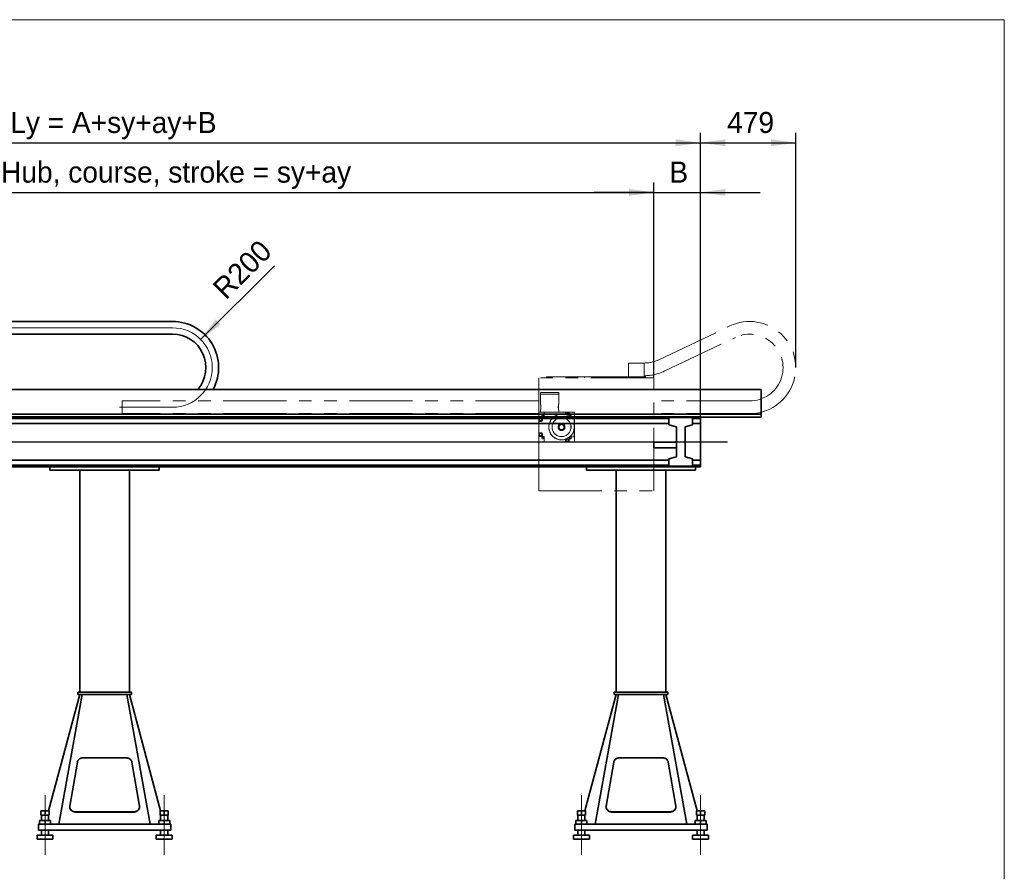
# Model space of a CAD drawing. Header units: millimetres. Extents: x 21 to 401, y 28 to 281.
# Tile 3 of 8: x 97 to 196, y 108 to 193. Entities that reach past the tile are written whole.
import ezdxf

# ---------------------------------------------------------------- set-up
doc = ezdxf.new("R2010")
doc.units = ezdxf.units.MM
for name, pattern in [('SLD-Durchgehend', [0]), ('SLD-Phantom', [12.7, 6.35, -1.27, 1.27, -1.27, 1.27, -1.27]), ('SLD-Punktstrich', [19.05, 15.24, -1.27, 1.27, -1.27])]:
    doc.linetypes.add(name, pattern=pattern)
doc.layers.add('KOPF', color=7, linetype='SLD-Durchgehend')
doc.styles.add('SLDTEXTSTYLE0', font='Gill Sans MT Pro Medium')
doc.dimstyles.new('SLDDIMSTYLE0', dxfattribs={"dimtxt": 1.924756, "dimasz": 2.5, "dimexe": 0, "dimexo": 0.0625, "dimgap": 0.481189, "dimtad": 1, "dimlfac": 50, "dimrnd": 1e-09, "dimzin": 12, "dimdsep": 46, "dimtxsty": 'SLDTEXTSTYLE0', "dimsah": 1, "dimcen": 0.09, "dimadec": 0, "dimazin": 3, "dimtfac": 1, "dimtofl": 0, "dimtmove": 0, "dimatfit": 3, "dimfxl": 1, "dimfrac": 2, "dimtolj": 1, "dimtzin": 12, "dimarcsym": 0})
doc.dimstyles.new('SLDDIMSTYLE1', dxfattribs={"dimtxt": 1.924756, "dimasz": 2.5, "dimexe": 0, "dimexo": 0.0625, "dimgap": 0.481189, "dimtad": 1, "dimlfac": 50, "dimrnd": 1e-09, "dimzin": 12, "dimdsep": 46, "dimtxsty": 'SLDTEXTSTYLE0', "dimsah": 1, "dimcen": 0.09, "dimadec": 0, "dimazin": 3, "dimtfac": 1, "dimtmove": 0, "dimatfit": 0, "dimfxl": 1, "dimfrac": 2, "dimtolj": 1, "dimtzin": 12, "dimarcsym": 0})
doc.dimstyles.new('SLDDIMSTYLE2', dxfattribs={"dimtxt": 1.924756, "dimasz": 2.5, "dimexe": 0, "dimexo": 0.0625, "dimgap": 0.481189, "dimtad": 1, "dimdec": 0, "dimlfac": 50, "dimrnd": 1e-09, "dimzin": 12, "dimdsep": 46, "dimtxsty": 'SLDTEXTSTYLE0', "dimsah": 1, "dimcen": 0, "dimadec": 0, "dimazin": 3, "dimtfac": 1, "dimtofl": 0, "dimtmove": 0, "dimatfit": 3, "dimfxl": 1, "dimfrac": 2, "dimtolj": 1, "dimtzin": 12, "dimarcsym": 0})
doc.dimstyles.new('SLDDIMSTYLE3', dxfattribs={"dimtxt": 1.924756, "dimasz": 2.5, "dimexe": 0, "dimexo": 0.0625, "dimgap": 0.481189, "dimtad": 1, "dimdec": 1, "dimlfac": 50, "dimrnd": 1e-09, "dimzin": 12, "dimdsep": 46, "dimtxsty": 'SLDTEXTSTYLE0', "dimsah": 1, "dimcen": 0.09, "dimadec": 0, "dimazin": 3, "dimtfac": 1, "dimtofl": 0, "dimtmove": 0, "dimatfit": 3, "dimfxl": 1, "dimfrac": 2, "dimtolj": 1, "dimtzin": 12, "dimarcsym": 0})

# ---------------------------------------------------------------- blocks, each defined once
blk = doc.blocks.new('_D_4')
at = {"layer": 'KOPF'}
blk.add_line((114.829, 161.121), (122.253, 168.544), dxfattribs=at)
blk.add_solid([(114.829, 161.121), (116.845, 162.641), (116.35, 163.136)], dxfattribs=at)
at = {"layer": 'KOPF', "insert": (115.87, 166.528), "char_height": 2.1167, "attachment_point": 1, "rotation": 45, "style": 'SLDTEXTSTYLE0'}
blk.add_mtext('R200', dxfattribs=at)
blk = doc.blocks.new('_D_5')
at = {"layer": 'KOPF'}
for p, q in [((45.161, 156.092), (45.161, 181.933)), ((165.161, 153.312), (165.161, 181.933)), ((45.161, 180.933), (165.161, 180.933))]:
    blk.add_line(p, q, dxfattribs=at)
for points in [[(45.161, 180.933), (47.661, 180.583), (47.661, 181.283)], [(165.161, 180.933), (162.661, 181.283), (162.661, 180.583)]]:
    blk.add_solid(points, dxfattribs=at)
at = {"layer": 'KOPF', "insert": (95.661, 184.036), "char_height": 2.11667, "attachment_point": 1, "style": 'SLDTEXTSTYLE0'}
blk.add_mtext('Ly = A+sy+ay+B', dxfattribs=at)
blk = doc.blocks.new('_D_7')
at = {"layer": 'KOPF'}
for p, q in [((165.161, 153.312), (165.161, 181.933)), ((174.741, 158.292), (174.741, 181.933)), ((165.161, 180.933), (174.741, 180.933))]:
    blk.add_line(p, q, dxfattribs=at)
for points in [[(165.161, 180.933), (167.661, 180.583), (167.661, 181.283)], [(174.741, 180.933), (172.241, 181.283), (172.241, 180.583)]]:
    blk.add_solid(points, dxfattribs=at)
at = {"layer": 'KOPF', "insert": (167.834, 184.036), "char_height": 2.1167, "attachment_point": 1, "style": 'SLDTEXTSTYLE0'}
blk.add_mtext('479', dxfattribs=at)
blk = doc.blocks.new('_D_9')
at = {"layer": 'KOPF', "color": 7}
for p, q in [((61.461, 157.272), (61.461, 176.933)), ((160.461, 157.272), (160.461, 176.933)), ((61.461, 175.933), (160.461, 175.933))]:
    blk.add_line(p, q, dxfattribs=at)
for points in [[(61.461, 175.933), (63.961, 175.583), (63.961, 176.283)], [(160.461, 175.933), (157.961, 176.283), (157.961, 175.583)]]:
    blk.add_solid(points, dxfattribs=at)
at = {"layer": 'KOPF', "color": 7, "insert": (94.735, 179.036), "char_height": 2.11667, "attachment_point": 1, "style": 'SLDTEXTSTYLE0'}
blk.add_mtext('Hub, course, stroke = sy+ay', dxfattribs=at)
blk = doc.blocks.new('_D_10')
at = {"layer": 'KOPF', "color": 7}
for p, q in [((160.461, 157.272), (160.461, 176.933)), ((165.161, 153.312), (165.161, 176.933)), ((160.461, 175.933), (154.461, 175.933)), ((160.461, 175.933), (165.161, 175.933)), ((165.161, 175.933), (171.161, 175.933))]:
    blk.add_line(p, q, dxfattribs=at)
for points in [[(160.461, 175.933), (157.961, 176.283), (157.961, 175.583)], [(165.161, 175.933), (167.661, 175.583), (167.661, 176.283)]]:
    blk.add_solid(points, dxfattribs=at)
at = {"layer": 'KOPF', "color": 7, "insert": (162.017, 179.036), "char_height": 2.117, "attachment_point": 1, "style": 'SLDTEXTSTYLE0'}
blk.add_mtext('B', dxfattribs=at)

msp = doc.modelspace()

# ---------------------------------------------------------------- linework, layer by layer
at = {"color": 7, "linetype": 'SLD-Durchgehend', "lineweight": 35}
for p, q in [((110.00084, 162.93228), (60.48584, 162.93228)), ((110.00151, 162.93228), (111.99991, 162.93268)), ((110.00084, 161.65228), (60.48584, 161.65228)), ((110.00176, 161.65228), (112.00016, 161.65268)), ((171.26084, 156.09228), (61.46084, 156.09228)), ((171.26084, 153.59228), (171.26084, 156.09228)), ((171.26084, 153.59228), (61.46084, 153.59228)), ((165.15884, 153.33228), (61.46084, 153.33228)), ((161.96084, 153.17628), (61.46084, 153.17628)), ((161.96084, 152.67228), (61.46084, 152.67228)), ((161.96084, 152.52128), (161.96084, 153.26228)), ((161.96084, 153.26228), (164.36084, 153.26228)), ((164.36084, 153.26228), (164.36084, 152.51056)), ((165.15884, 153.17628), (164.36084, 153.17628)), ((165.15884, 152.67228), (164.36084, 152.67228)), ((165.15884, 153.33228), (165.15884, 153.17628)), ((165.16084, 153.31228), (165.15884, 153.31228)), ((165.16084, 153.29924), (165.15884, 153.29924)), ((165.15884, 153.17628), (165.15884, 152.67228)), ((165.16084, 153.07228), (165.15884, 153.07228)), ((165.16084, 152.67228), (165.15884, 152.67228)), ((165.16084, 153.29924), (165.16084, 153.31228)), ((165.16084, 153.29924), (165.16084, 153.07228)), ((171.26084, 153.29228), (165.16084, 153.29228)), ((165.16084, 153.07228), (165.16084, 152.67228)), ((165.16084, 148.95228), (165.16084, 152.67228)), ((171.26084, 153.29228), (171.26084, 153.59228)), ((162.74084, 152.31228), (161.96084, 152.52128)), ((162.74084, 149.31228), (162.74084, 152.31228)), ((164.36084, 152.51056), (163.62084, 152.31228)), ((163.62084, 152.31228), (163.62084, 149.31228)), ((162.74084, 150.78228), (160.46084, 150.78228)), ((160.46084, 150.22228), (160.46084, 150.78228)), ((160.46084, 150.22228), (162.74084, 150.22228)), ((161.96084, 148.95228), (61.46084, 148.95228)), ((161.96084, 149.10328), (162.74084, 149.31228)), ((161.96084, 148.36228), (161.96084, 149.10328)), ((163.62084, 149.31228), (164.36084, 149.114)), ((164.36084, 149.114), (164.36084, 148.36228)), ((165.15884, 148.95228), (164.36084, 148.95228)), ((165.16084, 148.95228), (165.15884, 148.95228)), ((165.15884, 148.44828), (165.15884, 148.95228)), ((165.16084, 148.95228), (165.16084, 148.55228)), ((161.96084, 148.44828), (61.46084, 148.44828)), ((165.15884, 148.29228), (61.46084, 148.29228)), ((99.66084, 147.96228), (99.66084, 148.29228)), ((99.66084, 147.96228), (110.66084, 147.96228)), ((102.66084, 147.96228), (102.66084, 125.59228)), ((107.66084, 147.96228), (107.66084, 125.59228)), ((110.66084, 147.96228), (110.66084, 148.29228)), ((153.66084, 147.96228), (153.66084, 148.29228)), ((153.66084, 147.96228), (164.66084, 147.96228)), ((156.66084, 147.96228), (156.66084, 125.59228)), ((161.66084, 147.96228), (161.66084, 125.59228)), ((164.36084, 148.36228), (161.96084, 148.36228)), ((165.15884, 148.44828), (164.36084, 148.44828)), ((164.66084, 147.96228), (164.66084, 148.29228)), ((165.16084, 148.55228), (165.15884, 148.55228)), ((165.15884, 148.29228), (165.15884, 148.44828)), ((165.15884, 148.32532), (165.16084, 148.32532)), ((165.16084, 148.31228), (165.15884, 148.31228)), ((165.16084, 148.55228), (165.16084, 148.32532)), ((165.16084, 148.31228), (165.16084, 148.32532)), ((102.66084, 125.35228), (99.52211, 113.65828)), ((102.91084, 125.35228), (100.56084, 112.31228)), ((102.46084, 125.35228), (102.46084, 125.59228)), ((102.66084, 125.59228), (102.46084, 125.59228)), ((102.66084, 125.35228), (102.46084, 125.35228)), ((107.66084, 125.59228), (102.66084, 125.59228)), ((107.66084, 125.35228), (102.66084, 125.35228)), ((107.41084, 125.35228), (109.76084, 112.31228)), ((107.86084, 125.59228), (107.66084, 125.59228)), ((107.86084, 125.35228), (107.66084, 125.35228)), ((107.66084, 125.35228), (110.79956, 113.65828)), ((107.86084, 125.35228), (107.86084, 125.59228)), ((156.66084, 125.35228), (153.52211, 113.65828)), ((156.91084, 125.35228), (154.56084, 112.31228)), ((156.46084, 125.35228), (156.46084, 125.59228)), ((156.66084, 125.59228), (156.46084, 125.59228)), ((156.66084, 125.35228), (156.46084, 125.35228)), ((161.66084, 125.59228), (156.66084, 125.59228)), ((161.66084, 125.35228), (156.66084, 125.35228)), ((161.41084, 125.35228), (163.76084, 112.31228)), ((161.86084, 125.59228), (161.66084, 125.59228)), ((161.86084, 125.35228), (161.66084, 125.35228)), ((161.66084, 125.35228), (164.79956, 113.65828)), ((161.86084, 125.35228), (161.86084, 125.59228)), ((107.30607, 118.99404), (103.0156, 118.99404)), ((161.30607, 118.99404), (157.0156, 118.99404)), ((102.42144, 118.57049), (101.6569, 114.10937)), ((108.66478, 114.10937), (107.90023, 118.57049)), ((156.42144, 118.57049), (155.6569, 114.10937)), ((162.66478, 114.10937), (161.90023, 118.57049)), ((101.65106, 114.04089), (101.65106, 114.018)), ((108.67061, 114.018), (108.67061, 114.04089)), ((155.65106, 114.04089), (155.65106, 114.018)), ((162.67061, 114.018), (162.67061, 114.04089)), ((98.75084, 113.65828), (98.75084, 113.21828)), ((98.75084, 113.65828), (99.16084, 113.65828)), ((98.75084, 113.21828), (99.16084, 113.21828)), ((98.80084, 113.21828), (98.80084, 112.67228)), ((99.16084, 113.65828), (99.16084, 113.21828)), ((99.16084, 113.65828), (99.57084, 113.65828)), ((99.16084, 113.21828), (99.57084, 113.21828)), ((99.52084, 112.67228), (99.52084, 113.21828)), ((99.57084, 113.65828), (99.57084, 113.21828)), ((102.25106, 113.54886), (108.07061, 113.54886)), ((102.25106, 113.52597), (108.07061, 113.52597)), ((110.75084, 113.65828), (110.75084, 113.21828)), ((110.75084, 113.65828), (111.16084, 113.65828)), ((110.75084, 113.21828), (111.16084, 113.21828)), ((110.80084, 113.21828), (110.80084, 112.67228)), ((111.16084, 113.65828), (111.16084, 113.21828)), ((111.16084, 113.65828), (111.57084, 113.65828)), ((111.16084, 113.21828), (111.57084, 113.21828)), ((111.52084, 112.67228), (111.52084, 113.21828)), ((111.57084, 113.65828), (111.57084, 113.21828)), ((152.75084, 113.65828), (152.75084, 113.21828)), ((152.75084, 113.65828), (153.16084, 113.65828)), ((152.75084, 113.21828), (153.16084, 113.21828)), ((152.80084, 113.21828), (152.80084, 112.67228)), ((153.16084, 113.65828), (153.16084, 113.21828)), ((153.16084, 113.65828), (153.57084, 113.65828)), ((153.16084, 113.21828), (153.57084, 113.21828)), ((153.52084, 112.67228), (153.52084, 113.21828)), ((153.57084, 113.65828), (153.57084, 113.21828)), ((156.25106, 113.54886), (162.07061, 113.54886)), ((156.25106, 113.52597), (162.07061, 113.52597)), ((164.75084, 113.65828), (164.75084, 113.21828)), ((164.75084, 113.65828), (165.16084, 113.65828)), ((164.75084, 113.21828), (165.16084, 113.21828)), ((164.80084, 113.21828), (164.80084, 112.67228)), ((165.16084, 113.65828), (165.16084, 113.21828)), ((165.16084, 113.65828), (165.57084, 113.65828)), ((165.16084, 113.21828), (165.57084, 113.21828)), ((165.52084, 112.67228), (165.52084, 113.21828)), ((165.57084, 113.65828), (165.57084, 113.21828)), ((98.50084, 111.71228), (98.50084, 112.31228)), ((111.82084, 112.31228), (98.50084, 112.31228)), ((98.61084, 112.67228), (98.61084, 112.31228)), ((98.61084, 112.67228), (99.16084, 112.67228)), ((99.16084, 112.67228), (99.16084, 112.31228)), ((99.16084, 112.67228), (99.71084, 112.67228)), ((99.71084, 112.67228), (99.71084, 112.31228)), ((110.61084, 112.67228), (110.61084, 112.31228)), ((110.61084, 112.67228), (111.16084, 112.67228)), ((111.16084, 112.67228), (111.16084, 112.31228)), ((111.16084, 112.67228), (111.71084, 112.67228)), ((111.71084, 112.67228), (111.71084, 112.31228)), ((111.82084, 111.71228), (111.82084, 112.31228)), ((152.50084, 111.71228), (152.50084, 112.31228)), ((165.82084, 112.31228), (152.50084, 112.31228)), ((152.61084, 112.67228), (152.61084, 112.31228)), ((152.61084, 112.67228), (153.16084, 112.67228)), ((153.16084, 112.67228), (153.16084, 112.31228)), ((153.16084, 112.67228), (153.71084, 112.67228)), ((153.71084, 112.67228), (153.71084, 112.31228)), ((164.61084, 112.67228), (164.61084, 112.31228)), ((164.61084, 112.67228), (165.16084, 112.67228)), ((165.16084, 112.67228), (165.16084, 112.31228)), ((165.16084, 112.67228), (165.71084, 112.67228)), ((165.71084, 112.67228), (165.71084, 112.31228)), ((165.82084, 111.71228), (165.82084, 112.31228)), ((98.36084, 111.21228), (98.36084, 110.81228)), ((99.96084, 111.21228), (98.36084, 111.21228)), ((111.82084, 111.71228), (98.50084, 111.71228)), ((98.80084, 111.71228), (98.80084, 111.21228)), ((99.52084, 111.21228), (99.52084, 111.71228)), ((99.96084, 110.81228), (99.96084, 111.21228)), ((110.36084, 111.21228), (110.36084, 110.81228)), ((111.96084, 111.21228), (110.36084, 111.21228)), ((110.80084, 111.71228), (110.80084, 111.21228)), ((111.52084, 111.21228), (111.52084, 111.71228)), ((111.96084, 110.81228), (111.96084, 111.21228)), ((152.36084, 111.21228), (152.36084, 110.81228)), ((153.96084, 111.21228), (152.36084, 111.21228)), ((165.82084, 111.71228), (152.50084, 111.71228)), ((152.80084, 111.71228), (152.80084, 111.21228)), ((153.52084, 111.21228), (153.52084, 111.71228)), ((153.96084, 110.81228), (153.96084, 111.21228)), ((164.36084, 111.21228), (164.36084, 110.81228)), ((165.96084, 111.21228), (164.36084, 111.21228)), ((164.80084, 111.71228), (164.80084, 111.21228)), ((165.52084, 111.21228), (165.52084, 111.71228)), ((165.96084, 110.81228), (165.96084, 111.21228)), ((99.96084, 110.81228), (98.36084, 110.81228)), ((111.96084, 110.81228), (110.36084, 110.81228)), ((153.96084, 110.81228), (152.36084, 110.81228)), ((165.96084, 110.81228), (164.36084, 110.81228))]:
    msp.add_line(p, q, dxfattribs=at)
at = {"color": 7, "linetype": 'SLD-Phantom', "lineweight": 18}
for p, q in [((160.94327, 159.07763), (168.10893, 162.4834)), ((161.49274, 157.92156), (168.6584, 161.32733)), ((159.48584, 158.75248), (157.88584, 158.75248)), ((157.88584, 157.37228), (157.88584, 158.75248)), ((159.48584, 157.37228), (159.48584, 158.75248)), ((159.50084, 158.75228), (159.48584, 158.75228)), ((160.46084, 157.27228), (148.86084, 157.27228)), ((148.86084, 157.27228), (148.86084, 153.79828)), ((149.66084, 157.27228), (149.66084, 157.37228)), ((149.66084, 157.37228), (153.46084, 157.37228)), ((153.46084, 157.27228), (153.46084, 157.37228)), ((158.46084, 157.37228), (153.46084, 157.37228)), ((158.46084, 157.27228), (158.46084, 157.37228)), ((158.46084, 157.37228), (159.66084, 157.37228)), ((159.50084, 157.47228), (159.48584, 157.47228)), ((159.66084, 157.27228), (159.66084, 157.37228)), ((160.46084, 145.87228), (160.46084, 157.27228)), ((149.03084, 155.79828), (149.03084, 155.59828)), ((150.89084, 155.79828), (149.03084, 155.79828)), ((150.89084, 155.59828), (150.89084, 155.79828)), ((106.92064, 154.93228), (106.92064, 153.65228)), ((148.86084, 154.93228), (106.92064, 154.93228)), ((150.89084, 155.59828), (149.03084, 155.59828)), ((149.03284, 155.59828), (149.03284, 154.62713)), ((150.88884, 154.62725), (150.88884, 155.59828)), ((170.10084, 154.93228), (160.46084, 154.93228)), ((148.86084, 153.65228), (106.92064, 153.65228)), ((148.86084, 153.24828), (148.86084, 153.79828)), ((148.86084, 153.79828), (149.40084, 153.79828)), ((149.03284, 153.98931), (149.03284, 153.79828)), ((149.08084, 154.30828), (149.08084, 154.43265)), ((149.08084, 154.18413), (149.08084, 154.30828)), ((149.40084, 153.24828), (149.40084, 153.79828)), ((149.40084, 153.79828), (151.55084, 153.79828)), ((150.84084, 154.30828), (150.84084, 154.43258)), ((150.84084, 154.18406), (150.84084, 154.30828)), ((150.88884, 153.79828), (150.88884, 153.98943)), ((151.55084, 153.79828), (151.55084, 153.52791)), ((151.57084, 153.79828), (151.55084, 153.79828)), ((151.57084, 153.52139), (151.57084, 153.79828)), ((151.91084, 153.79828), (151.57084, 153.79828)), ((151.91084, 153.34785), (151.91084, 153.79828)), ((151.93084, 153.79828), (151.91084, 153.79828)), ((151.93084, 153.79828), (152.46084, 153.79828)), ((151.93084, 153.33327), (151.93084, 153.79828)), ((152.46084, 153.79828), (152.46084, 153.26828)), ((170.10084, 153.65228), (160.46084, 153.65228)), ((148.86084, 153.24828), (149.40084, 153.24828)), ((148.86084, 153.22828), (148.86084, 153.24828)), ((149.06084, 153.22828), (148.86084, 153.22828)), ((148.86084, 152.90828), (148.86084, 153.22828)), ((148.88084, 152.90828), (148.86084, 152.90828)), ((148.86084, 152.90828), (148.86084, 151.68828)), ((148.88084, 152.90828), (148.88084, 152.88828)), ((149.06084, 152.88828), (148.88084, 152.88828)), ((148.88084, 152.88828), (148.88084, 152.86828)), ((148.88084, 151.72828), (148.88084, 152.86828)), ((149.06084, 152.86828), (148.88084, 152.86828)), ((149.28956, 153.31828), (149.23211, 153.31828)), ((149.34084, 153.427), (149.34084, 153.36956)), ((151.98084, 153.36956), (151.98084, 153.427)), ((152.01125, 153.26828), (152.46084, 153.26828)), ((152.08956, 153.31828), (152.03211, 153.31828)), ((152.44084, 152.29828), (152.44084, 153.26828)), ((152.46084, 151.32828), (152.46084, 153.26828)), ((148.86084, 151.68828), (148.88084, 151.68828)), ((148.86084, 151.36828), (148.86084, 151.68828)), ((148.88084, 151.72828), (149.06084, 151.72828)), ((148.88084, 151.72828), (148.88084, 151.70828)), ((149.06084, 151.70828), (148.88084, 151.70828)), ((148.88084, 151.70828), (148.88084, 151.68828)), ((152.44084, 151.32828), (152.44084, 152.29828)), ((149.06084, 151.36828), (148.86084, 151.36828)), ((148.86084, 151.34828), (148.86084, 151.36828)), ((148.86084, 150.79828), (148.86084, 151.34828)), ((149.40084, 151.34828), (148.86084, 151.34828)), ((149.40084, 150.79828), (148.86084, 150.79828)), ((148.86084, 150.79828), (148.86084, 145.87228)), ((149.23211, 151.27828), (149.28956, 151.27828)), ((149.34084, 151.227), (149.34084, 151.16956)), ((149.40084, 150.79828), (149.40084, 151.34828)), ((151.55084, 150.79828), (149.40084, 150.79828)), ((151.55084, 151.06865), (151.55084, 150.79828)), ((151.57084, 150.79828), (151.55084, 150.79828)), ((151.57084, 150.79828), (151.57084, 151.07517)), ((151.91084, 150.79828), (151.57084, 150.79828)), ((151.91084, 150.79828), (151.91084, 151.24871)), ((151.93084, 150.79828), (151.91084, 150.79828)), ((151.93084, 150.79828), (151.93084, 151.26329)), ((152.46084, 150.79828), (151.93084, 150.79828)), ((151.98084, 151.16956), (151.98084, 151.227)), ((152.01125, 151.32828), (152.46084, 151.32828)), ((152.03211, 151.27828), (152.08956, 151.27828)), ((152.46084, 151.32828), (152.46084, 150.79828)), ((148.86084, 145.87228), (160.46084, 145.87228))]:
    msp.add_line(p, q, dxfattribs=at)
at = {"color": 7, "linetype": 'SLD-Durchgehend', "lineweight": 35, "flags": 128}
for points in [[(110.00084, 162.93228), (110.00092, 162.93228), (110.001, 162.93228), (110.00109, 162.93228), (110.00117, 162.93228), (110.00126, 162.93228), (110.00134, 162.93228), (110.00142, 162.93228), (110.00151, 162.93228)], [(110.00084, 161.65228), (110.00095, 161.65228), (110.00107, 161.65228), (110.00118, 161.65228), (110.0013, 161.65228), (110.00142, 161.65228), (110.00153, 161.65228), (110.00165, 161.65228), (110.00176, 161.65228)], [(103.0156, 118.99404), (102.94968, 118.99107), (102.88456, 118.98217), (102.82102, 118.96745), (102.75984, 118.9471), (102.70176, 118.92137), (102.64747, 118.89055), (102.59765, 118.85503), (102.55288, 118.81524), (102.51372, 118.77165), (102.48063, 118.7248), (102.45402, 118.67525), (102.43421, 118.62361), (102.42144, 118.57049)], [(107.90023, 118.57049), (107.88746, 118.62361), (107.86765, 118.67525), (107.84104, 118.7248), (107.80795, 118.77165), (107.76879, 118.81524), (107.72402, 118.85503), (107.6742, 118.89055), (107.61992, 118.92137), (107.56183, 118.9471), (107.50065, 118.96745), (107.43712, 118.98217), (107.37199, 118.99107), (107.30607, 118.99404)], [(157.0156, 118.99404), (156.94968, 118.99107), (156.88456, 118.98217), (156.82102, 118.96745), (156.75984, 118.9471), (156.70176, 118.92137), (156.64747, 118.89055), (156.59765, 118.85503), (156.55288, 118.81524), (156.51372, 118.77165), (156.48063, 118.7248), (156.45402, 118.67525), (156.43421, 118.62361), (156.42144, 118.57049)], [(161.90023, 118.57049), (161.88746, 118.62361), (161.86765, 118.67525), (161.84104, 118.7248), (161.80795, 118.77165), (161.76879, 118.81524), (161.72402, 118.85503), (161.6742, 118.89055), (161.61992, 118.92137), (161.56183, 118.9471), (161.50065, 118.96745), (161.43712, 118.98217), (161.37199, 118.99107), (161.30607, 118.99404)], [(101.65106, 114.018), (101.6534, 113.97455), (101.66331, 113.91906), (101.68086, 113.86486), (101.70581, 113.81266), (101.73784, 113.76311), (101.77654, 113.71688), (101.8214, 113.67456), (101.87184, 113.6367), (101.92721, 113.60379), (101.98678, 113.57627), (102.04979, 113.55448), (102.11541, 113.53871), (102.18279, 113.52916), (102.25106, 113.52597)], [(101.6569, 114.10937), (101.65125, 114.05349), (101.6534, 113.99744), (101.66331, 113.94195), (101.68086, 113.88776), (101.70581, 113.83555), (101.73784, 113.786), (101.77654, 113.73977), (101.8214, 113.69745), (101.87184, 113.65959), (101.92721, 113.62668), (101.98678, 113.59916), (102.04979, 113.57737), (102.11541, 113.5616), (102.18279, 113.55205), (102.25106, 113.54886)], [(108.07061, 113.54886), (108.13888, 113.55205), (108.20627, 113.5616), (108.27189, 113.57737), (108.33489, 113.59916), (108.39447, 113.62668), (108.44983, 113.65959), (108.50027, 113.69745), (108.54514, 113.73977), (108.58383, 113.786), (108.61587, 113.83555), (108.64082, 113.88776), (108.65836, 113.94195), (108.66827, 113.99744), (108.67042, 114.05349), (108.66478, 114.10937)], [(108.07061, 113.52597), (108.13888, 113.52916), (108.20627, 113.53871), (108.27189, 113.55448), (108.33489, 113.57627), (108.39447, 113.60379), (108.44983, 113.6367), (108.50027, 113.67456), (108.54514, 113.71688), (108.58383, 113.76311), (108.61587, 113.81266), (108.64082, 113.86486), (108.65836, 113.91906), (108.66827, 113.97455), (108.67061, 114.018)], [(155.65106, 114.018), (155.6534, 113.97455), (155.66331, 113.91906), (155.68086, 113.86486), (155.70581, 113.81266), (155.73784, 113.76311), (155.77654, 113.71688), (155.8214, 113.67456), (155.87184, 113.6367), (155.92721, 113.60379), (155.98678, 113.57627), (156.04979, 113.55448), (156.11541, 113.53871), (156.18279, 113.52916), (156.25106, 113.52597)], [(155.6569, 114.10937), (155.65125, 114.05349), (155.6534, 113.99744), (155.66331, 113.94195), (155.68086, 113.88776), (155.70581, 113.83555), (155.73784, 113.786), (155.77654, 113.73977), (155.8214, 113.69745), (155.87184, 113.65959), (155.92721, 113.62668), (155.98678, 113.59916), (156.04979, 113.57737), (156.11541, 113.5616), (156.18279, 113.55205), (156.25106, 113.54886)], [(162.07061, 113.54886), (162.13888, 113.55205), (162.20627, 113.5616), (162.27189, 113.57737), (162.33489, 113.59916), (162.39447, 113.62668), (162.44983, 113.65959), (162.50027, 113.69745), (162.54514, 113.73977), (162.58383, 113.786), (162.61587, 113.83555), (162.64082, 113.88776), (162.65836, 113.94195), (162.66827, 113.99744), (162.67042, 114.05349), (162.66478, 114.10937)], [(162.07061, 113.52597), (162.13888, 113.52916), (162.20627, 113.53871), (162.27189, 113.55448), (162.33489, 113.57627), (162.39447, 113.60379), (162.44983, 113.6367), (162.50027, 113.67456), (162.54514, 113.71688), (162.58383, 113.76311), (162.61587, 113.81266), (162.64082, 113.86486), (162.65836, 113.91906), (162.66827, 113.97455), (162.67061, 114.018)]]:
    msp.add_lwpolyline(points, dxfattribs=at)
at = {"color": 7, "linetype": 'SLD-Phantom', "lineweight": 18}
for centre, radius in [((151.74084, 153.61828), 0.11), ((149.06084, 153.05828), 0.11), ((149.26084, 153.39828), 0.085), ((151.16084, 152.29828), 1.28), ((151.16084, 152.29828), 0.95924), ((151.16084, 152.29828), 0.95), ((152.06084, 153.39828), 0.085), ((151.16084, 152.29828), 0.35), ((151.16084, 152.29828), 0.32856), ((151.16084, 152.29828), 0.26155), ((151.16084, 152.29828), 0.25), ((149.06084, 151.53828), 0.11), ((149.26084, 151.19828), 0.085), ((151.74084, 150.97828), 0.11), ((152.06084, 151.19828), 0.085)]:
    msp.add_circle(centre, radius, dxfattribs=at)
at = {"color": 7, "linetype": 'SLD-Durchgehend', "lineweight": 35}
for radius, start in [(4.6402, 331.6952894), (3.3602, 319.0968435)]:
    msp.add_arc((112.00084, 158.29248), radius, start, 90.0114637, dxfattribs=at)
at = {"color": 7, "linetype": 'SLD-Phantom', "lineweight": 18}
for centre, radius, start, end in [((170.10084, 158.29248), 4.6402, 270, 115.4212766), ((170.10084, 158.29248), 3.3602, 270, 115.4212766), ((159.50084, 162.11248), 3.3602, 270, 295.4212766), ((159.50084, 162.11248), 4.6402, 270, 295.4212766), ((149.06084, 153.05828), 0.19, 270, 90), ((149.06084, 153.05828), 0.17, 270, 90), ((151.16084, 152.29828), 1.29, 72.4026634, 287.5973366), ((151.16084, 152.29828), 1.29, 71.4682897, 72.4026634), ((151.16084, 152.29828), 1.29, 53.3518577, 54.451256), ((151.16084, 152.29828), 1.29, 48.7585321, 53.3518577), ((149.06084, 151.53828), 0.19, 270, 90), ((149.06084, 151.53828), 0.17, 270, 90), ((151.16084, 152.29828), 1.29, 287.5973366, 288.5317103), ((151.16084, 152.29828), 1.29, 305.548744, 306.6481423), ((151.16084, 152.29828), 1.29, 306.6481423, 311.2414679)]:
    msp.add_arc(centre, radius, start, end, dxfattribs=at)
for points, knots in [([(149.03323, 154.62713), (149.03316, 154.62734), (149.03296, 154.62792), (149.03582, 154.61959), (149.04115, 154.6035), (149.0487, 154.57927), (149.05759, 154.54794), (149.06717, 154.50932), (149.07627, 154.46449), (149.08384, 154.41423), (149.08867, 154.36159), (149.09029, 154.30762), (149.08867, 154.25571), (149.08415, 154.20557), (149.0774, 154.15879), (149.06891, 154.11515), (149.05951, 154.07586), (149.05011, 154.04196), (149.04187, 154.01527), (149.03593, 153.99727), (149.03292, 153.98852), (149.03312, 153.98912), (149.03319, 153.98931)], [0, 0, 0, 0, 0.027828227, 0.077714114, 0.129013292, 0.179635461, 0.231592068, 0.284722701, 0.339341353, 0.393222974, 0.448820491, 0.500117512, 0.553023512, 0.602488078, 0.653302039, 0.704456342, 0.756952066, 0.810697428, 0.866013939, 0.919351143, 0.974398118, 1, 1, 1, 1]), ([(150.88848, 154.62725), (150.88855, 154.62745), (150.88876, 154.62807), (150.88599, 154.62002), (150.88066, 154.60394), (150.87321, 154.58006), (150.86431, 154.5488), (150.85478, 154.51052), (150.84557, 154.46556), (150.83809, 154.41595), (150.83292, 154.36282), (150.83226, 154.32665), (150.83192, 154.30828)], [0, 0, 0, 0, 0.05020276, 0.15466594, 0.25440785, 0.35684168, 0.46046629, 0.56685556, 0.6747403, 0.78585492, 0.8912305, 1, 1, 1, 1]), ([(150.83192, 154.30828), (150.83221, 154.29115), (150.83281, 154.25637), (150.83748, 154.20599), (150.84437, 154.15814), (150.85295, 154.11429), (150.86243, 154.0748), (150.87177, 154.04128), (150.88003, 154.01454), (150.88582, 153.99706), (150.88877, 153.98848), (150.88852, 153.98919), (150.88844, 153.98943)], [0, 0, 0, 0, 0.10144786, 0.20596064, 0.30737617, 0.41153213, 0.5168112, 0.62497255, 0.73300763, 0.84440715, 0.94838892, 1, 1, 1, 1]), ([(149.23211, 153.31828), (149.23911, 153.31957), (149.25329, 153.32218), (149.27351, 153.32168), (149.28507, 153.31923), (149.28956, 153.31828)], [0, 0, 0, 0, 0.3735371, 0.75647528, 1, 1, 1, 1]), ([(149.28956, 153.31828), (149.2741, 153.31709), (149.25483, 153.3156), (149.23586, 153.31784), (149.23211, 153.31828)], [0, 0, 0, 0, 0.80261625, 1, 1, 1, 1]), ([(152.03211, 153.31828), (152.03911, 153.31957), (152.05329, 153.32218), (152.07351, 153.32168), (152.08507, 153.31923), (152.08956, 153.31828)], [0, 0, 0, 0, 0.3735371, 0.75647528, 1, 1, 1, 1]), ([(152.08956, 153.31828), (152.0741, 153.31709), (152.05483, 153.3156), (152.03586, 153.31784), (152.03211, 153.31828)], [0, 0, 0, 0, 0.80261625, 1, 1, 1, 1]), ([(149.23211, 151.11828), (149.23911, 151.11957), (149.25329, 151.12218), (149.27351, 151.12168), (149.28507, 151.11923), (149.28956, 151.11828)], [0, 0, 0, 0, 0.3735371, 0.75647528, 1, 1, 1, 1]), ([(152.03211, 151.11828), (152.03911, 151.11957), (152.05329, 151.12218), (152.07351, 151.12168), (152.08507, 151.11923), (152.08956, 151.11828)], [0, 0, 0, 0, 0.3735371, 0.75647528, 1, 1, 1, 1])]:
    msp.add_open_spline(points, degree=3, knots=knots, dxfattribs=at)
at = {"layer": 'KOPF', "lineweight": 18}
for p, q in [((20.73608, 193.32761), (195.73608, 193.32761)), ((195.73608, 193.32761), (195.73608, 28.32761))]:
    msp.add_line(p, q, dxfattribs=at)
at = {"layer": 'KOPF', "linetype": 'SLD-Punktstrich', "lineweight": 18}
for p, q in [((110.00084, 162.29228), (57.16084, 162.29228)), ((110.00084, 162.29228), (110.00164, 162.29228)), ((112.00004, 162.29268), (110.00164, 162.29228)), ((112.00084, 162.29268), (112.00004, 162.29268)), ((110.00084, 154.29228), (106.66064, 154.29228)), ((112.00084, 154.29228), (110.00084, 154.29228)), ((99.16084, 109.21228), (99.16084, 115.21828)), ((111.16084, 109.21228), (111.16084, 115.21828)), ((153.16084, 109.21228), (153.16084, 115.21828)), ((165.16084, 109.21228), (165.16084, 115.21828))]:
    msp.add_line(p, q, dxfattribs=at)
at = {"layer": 'KOPF'}
msp.add_line((43.16408, 150.81228), (167.86782, 150.81228), dxfattribs=at)
at = {"layer": 'KOPF', "linetype": 'SLD-Punktstrich', "lineweight": 18}
msp.add_arc((112.00084, 158.29248), 4.0002, 270, 90, dxfattribs=at)

# ---------------------------------------------------------------- dimensions: what is measured, and where the dimension line sits
at = {"layer": 'KOPF'}
for base, p1, p2, dimstyle, picture, middle in [((165.16084, 180.93268), (45.16084, 156.09228), (165.16084, 153.31228), 'SLDDIMSTYLE0', '_D_5', (105.16084, 180.93268)), ((174.74104, 180.93268), (165.16084, 153.31228), (174.74104, 158.29248), 'SLDDIMSTYLE3', '_D_7', (169.95094, 180.93268))]:
    dim = msp.add_linear_dim(base=base, p1=p1, p2=p2, dimstyle=dimstyle, dxfattribs=at)
    dim.commit()
    dim.dimension.update_dxf_attribs({"geometry": picture, "text_midpoint": middle, "dimtype": 160})
at = {"layer": 'KOPF', "color": 7}
for base, p1, p2, dimstyle, picture, middle in [((160.46084, 175.93268), (61.46084, 157.27228), (160.46084, 157.27228), 'SLDDIMSTYLE0', '_D_9', (110.96084, 175.93268)), ((165.16084, 175.93268), (160.46084, 157.27228), (165.16084, 153.31228), 'SLDDIMSTYLE1', '_D_10', (162.81084, 175.93268))]:
    dim = msp.add_linear_dim(base=base, p1=p1, p2=p2, dimstyle=dimstyle, dxfattribs=at)
    dim.commit()
    dim.dimension.update_dxf_attribs({"geometry": picture, "text_midpoint": middle, "dimtype": 160})
at = {"layer": 'KOPF'}
dim = msp.add_radius_dim(center=(112.00084, 158.29248), mpoint=(114.8294, 161.12105), dimstyle='SLDDIMSTYLE2', dxfattribs=at)
dim.commit()
dim.dimension.update_dxf_attribs({"geometry": '_D_4', "text_midpoint": (120.23401, 166.52565), "dimtype": 164})

doc.saveas('drawing.dxf')
